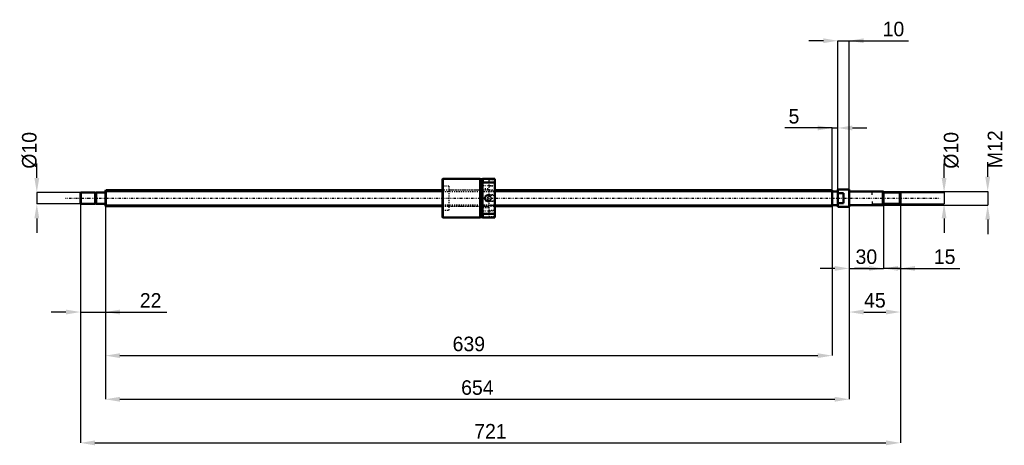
# Model space of a CAD drawing. Header units: millimetres. Extents: x -75 to 790, y -217 to 157.
import ezdxf

# ---------------------------------------------------------------- set-up
doc = ezdxf.new("R2010")
doc.units = ezdxf.units.MM
doc.linetypes.add('Center', pattern=[1.5, 0.45, -0.5, 0.05, -0.5])
doc.linetypes.add('Dashed', pattern=[2, 1, -1])
for name, color, linetype, lineweight in [('2d ConnectionPoints', 7, 'Continuous', 50), ('AM_0', 7, 'Continuous', 50), ('AM_4', 3, 'Continuous', 25), ('AM_5', 3, 'Continuous', 25), ('AM_7', 7, 'Center', 25), ('AM_9', 6, 'Dashed', 25)]:
    doc.layers.add(name, color=color, linetype=linetype, lineweight=lineweight)
doc.dimstyles.new('ISO-25', dxfattribs={"dimtxt": 2.5, "dimasz": 2.5, "dimexe": 1.25, "dimexo": 0.625, "dimtad": 1, "dimtxsty": 'Standard', "dimcen": 2.5, "dimadec": 0, "dimazin": 0, "dimtfac": 1, "dimtmove": 0, "dimatfit": 3, "dimfxl": 0, "dimarcsym": 0})

# ---------------------------------------------------------------- blocks, each defined once
blk = doc.blocks.new('1_BNK_1408_2_5RRG0_721LC5YRR0_Nut_0_in_BNK1408_2_5RRG0_721LC5Y_342_50__0')
at = {"layer": 'AM_0'}
for p, q in [((296.75, 17), (296.5, 16.75)), ((296.5, 16.75), (296.5, -16.75)), ((329.5, 17), (296.75, 17)), ((296.75, 17), (296.75, -17)), ((329.5, 17), (329.5, -17)), ((331.5, 16.7), (329.5, 16.7)), ((331.5, 17), (331.5, -17)), ((342.5, 17), (331.5, 17)), ((331.5, 13.16), (331.75, 13.68)), ((331.75, 17), (331.75, 13.68)), ((331.75, 13.68), (342.25, 13.68)), ((342.25, 17), (342.25, 13.68)), ((342.25, 13.68), (342.5, 13.16)), ((342.5, 17), (342.5, -17)), ((296.5, -16.75), (296.75, -17)), ((296.75, -17), (329.5, -17)), ((329.5, -16.7), (331.5, -16.7)), ((331.75, -13.68), (331.5, -13.16)), ((331.5, -17), (342.5, -17)), ((331.75, -13.68), (331.75, -17)), ((342.25, -13.68), (331.75, -13.68)), ((342.5, -13.16), (342.25, -13.68)), ((342.25, -13.68), (342.25, -17))]:
    blk.add_line(p, q, dxfattribs=at)
at = {"layer": 'AM_5', "linetype": 'Dashed'}
for p, q in [((335.06, 2.46), (336, 3)), ((342.5, 3), (336, 3)), ((336, 3), (336, -3)), ((335.06, -2.46), (336, -3)), ((342.5, -3), (336, -3))]:
    blk.add_line(p, q, dxfattribs=at)
blk.add_arc((336.5, 0), 3, 75, 15, dxfattribs=at)
at = {"layer": 'AM_7'}
for p, q in [((330.95, 11.25), (343.05, 11.25)), ((336.5, -3.15), (336.5, 3.15)), ((330.95, -11.25), (343.05, -11.25))]:
    blk.add_line(p, q, dxfattribs=at)
at = {"layer": 'AM_9'}
for p, q in [((302, 10.5), (296.5, 10.5)), ((302, 10.5), (302, -10.5)), ((337, 14), (331.5, 14)), ((342.5, 16), (337, 16)), ((337, 16), (337, -16)), ((342.5, 10.5), (337, 10.5)), ((337, 7), (302, 7)), ((331.5, 8.5), (337, 8.5)), ((334.17, 2.46), (332.75, 0)), ((332.75, 0), (334.17, -2.46)), ((341.96, 2.46), (334.17, 2.46)), ((334.17, 2.46), (334.17, -2.46)), ((337, 6.5), (342.5, 6.5)), ((342.5, 3), (341.96, 2.46)), ((341.96, 2.46), (341.96, -2.46)), ((302, -7), (337, -7)), ((337, -8.5), (331.5, -8.5)), ((334.17, -2.46), (341.96, -2.46)), ((342.5, -6.5), (337, -6.5)), ((341.96, -2.46), (342.5, -3)), ((296.5, -10.5), (302, -10.5)), ((331.5, -14), (337, -14)), ((337, -10.5), (342.5, -10.5)), ((337, -16), (342.5, -16))]:
    blk.add_line(p, q, dxfattribs=at)
for points in [[(334.17, -0.78), (334.09, -0.48), (334.05, -0.17), (334.05, 0.15), (334.09, 0.47), (334.17, 0.78)], [(334.17, 0.78), (334.25, 0.98), (334.34, 1.18), (334.45, 1.36), (334.58, 1.53), (334.72, 1.69), (334.87, 1.84), (335.04, 1.98), (335.22, 2.1), (335.41, 2.2), (335.6, 2.29), (335.8, 2.36), (336.01, 2.41), (336.22, 2.44), (336.44, 2.46), (336.5, 2.46)], [(336.5, 2.46), (336.71, 2.45), (336.93, 2.42), (337.14, 2.37), (337.34, 2.31), (337.54, 2.23), (337.73, 2.13), (337.91, 2.01), (338.08, 1.88), (338.24, 1.74), (338.38, 1.58), (338.51, 1.41), (338.63, 1.23), (338.73, 1.04), (338.81, 0.84), (338.87, 0.64), (338.92, 0.43), (338.95, 0.21), (338.96, 0), (338.95, -0.21), (338.92, -0.43), (338.87, -0.64), (338.81, -0.84), (338.73, -1.04), (338.63, -1.23), (338.51, -1.41), (338.38, -1.58), (338.24, -1.74), (338.08, -1.88), (337.91, -2.01), (337.73, -2.13), (337.54, -2.23), (337.34, -2.31), (337.14, -2.37), (336.93, -2.42), (336.71, -2.45), (336.5, -2.46)], [(336.5, -2.46), (336.29, -2.45), (336.07, -2.42), (335.86, -2.37), (335.66, -2.31), (335.46, -2.23), (335.27, -2.13), (335.09, -2.01), (334.92, -1.88), (334.76, -1.74), (334.62, -1.58), (334.49, -1.41), (334.37, -1.23), (334.27, -1.04), (334.19, -0.84), (334.17, -0.78)]]:
    blk.add_lwpolyline(points, dxfattribs=at)
blk = doc.blocks.new('2_BNK_1408_2_5RRG0_721LC5Y_Shaft_0_in_BNK1408_2_5RRG0_721LC5Y_342_50__0')
at = {"layer": 'AM_0'}
for p, q in [((-21.5, 5), (-22, 4.5)), ((-22, 4.5), (-22, -4.5)), ((-9.15, 5), (-21.5, 5)), ((-21.5, 5), (-21.5, -5)), ((-9.15, 5), (-9.15, -5)), ((-8, 4.8), (-9.15, 4.8)), ((-0.2, 5), (-8, 5)), ((-8, 5), (-8, -5)), ((0.5, 7), (0, 6.5)), ((0, 6.5), (0, -6.5)), ((296.5, 7), (0.5, 7)), ((0.5, 7), (0.5, -7)), ((639, 7), (342.5, 7)), ((639, 7), (639, -7)), ((644, 6), (639, 6)), ((644, 7.5), (644, -7.5)), ((653.8, 7.5), (644, 7.5)), ((649, 4.5), (644, 4.5)), ((649, 4.5), (649, -4.5)), ((654, 7.3), (653.8, 7.5)), ((653.8, 7.5), (653.8, -7.5)), ((654, 7.3), (654, -7.3)), ((683.5, 6), (654.2, 6)), ((684, 5.5), (683.5, 6)), ((683.5, 6), (683.5, -6)), ((684, 5.5), (684, -5.5)), ((698.5, 5), (684, 5)), ((699, 4.5), (698.5, 5)), ((698.5, 5), (698.5, -5)), ((699, 4.5), (699, -4.5)), ((-22, -4.5), (-21.5, -5)), ((-21.5, -5), (-9.15, -5)), ((-9.15, -4.8), (-8, -4.8)), ((-8, -5), (-0.2, -5)), ((0, -6.5), (0.5, -7)), ((0.5, -7), (296.5, -7)), ((342.5, -7), (639, -7)), ((639, -6), (644, -6)), ((644, -4.5), (649, -4.5)), ((644, -7.5), (653.8, -7.5)), ((653.8, -7.5), (654, -7.3)), ((654.2, -6), (683.5, -6)), ((683.5, -6), (684, -5.5)), ((684, -5), (698.5, -5)), ((698.5, -5), (699, -4.5))]:
    blk.add_line(p, q, dxfattribs=at)
for centre, start, end in [((-0.2, 5.2), 270, 0), ((654.2, 6.2), 180, 270), ((-0.2, -5.2), 360, 90), ((654.2, -6.2), 90, 180)]:
    blk.add_arc(centre, 0.2, start, end, dxfattribs=at)
at = {"layer": 'AM_4'}
for p, q in [((-0.2, 5), (-0.2, -5)), ((654.2, 6), (654.2, -6))]:
    blk.add_line(p, q, dxfattribs=at)
at = {"layer": 'AM_5'}
for p, q in [((0, 5.773), (296.5, 5.773)), ((342.5, 5.773), (639, 5.773)), ((639, 3.5), (639, 5.773)), ((684, 5.3865), (674, 5.3865)), ((674, 3), (674, 5.3865)), ((0, -5.773), (296.5, -5.773)), ((342.5, -5.773), (639, -5.773)), ((639, -3.5), (639, -5.773)), ((674, -3), (674, -5.3865)), ((684, -5.3865), (674, -5.3865))]:
    blk.add_line(p, q, dxfattribs=at)
at = {"layer": 'AM_5', "linetype": 'Dashed'}
for p, q in [((296.5, 5.773), (342.5, 5.773)), ((296.5, -5.773), (342.5, -5.773))]:
    blk.add_line(p, q, dxfattribs=at)
at = {"layer": 'AM_7'}
blk.add_line((-34.95, 0), (733.95, 0), dxfattribs=at)
at = {"layer": 'AM_9'}
for p, q in [((342.5, 7), (296.5, 7)), ((296.5, -7), (342.5, -7))]:
    blk.add_line(p, q, dxfattribs=at)
blk = doc.blocks.new('*D3')
at = {"layer": 'AM_5', "color": 0, "lineweight": -2}
for p, q in [((-22, -4.5), (-22, -100.07)), ((0, -6.5), (0, -100.07)), ((-34.78, -100.07), (-47.56, -100.07)), ((-22, -100.07), (0, -100.07)), ((0, -100.07), (53.92, -100.07)), ((12.78, -100.07), (25.56, -100.07))]:
    blk.add_line(p, q, dxfattribs=at)
at = {"layer": 'AM_5', "color": 0}
for points in [[(-34.78, -102.2), (-34.78, -97.94), (-22, -100.07)], [(12.78, -97.94), (12.78, -102.2), (0, -100.07)]]:
    blk.add_solid(points, dxfattribs=at)
at = {"layer": 'Defpoints', "color": 0}
for p in [(-22, -4.5), (0, -6.5), (0, -100.07)]:
    blk.add_point(p, dxfattribs=at)
at = {"layer": 'AM_5', "color": 0, "insert": (39.74, -89.85), "char_height": 12.78, "attachment_point": 5}
blk.add_mtext('22', dxfattribs=at)
blk = doc.blocks.new('*D4')
at = {"layer": 'AM_5', "color": 0, "lineweight": -2}
for p, q in [((684, -5.5), (684, -61.73)), ((699, -4.5), (699, -61.73)), ((671.22, -61.73), (658.44, -61.73)), ((699, -61.73), (684, -61.73)), ((699, -61.73), (751.09, -61.73)), ((711.78, -61.73), (724.56, -61.73))]:
    blk.add_line(p, q, dxfattribs=at)
at = {"layer": 'AM_5', "color": 0}
for points in [[(671.22, -63.86), (671.22, -59.6), (684, -61.73)], [(711.78, -59.6), (711.78, -63.86), (699, -61.73)]]:
    blk.add_solid(points, dxfattribs=at)
at = {"layer": 'Defpoints', "color": 0}
for p in [(684, -5.5), (699, -4.5), (684, -61.73)]:
    blk.add_point(p, dxfattribs=at)
at = {"layer": 'AM_5', "color": 0, "insert": (737.83, -51.51), "char_height": 12.78, "attachment_point": 5}
blk.add_mtext('15', dxfattribs=at)
blk = doc.blocks.new('*D5')
at = {"layer": 'AM_5', "color": 0, "lineweight": -2}
for p, q in [((654, -7.3), (654, -61.73)), ((684, -5.5), (684, -61.73)), ((641.22, -61.73), (628.44, -61.73)), ((654, -61.73), (684, -61.73)), ((696.78, -61.73), (709.56, -61.73))]:
    blk.add_line(p, q, dxfattribs=at)
at = {"layer": 'AM_5', "color": 0}
for points in [[(641.22, -63.86), (641.22, -59.6), (654, -61.73)], [(696.78, -59.6), (696.78, -63.86), (684, -61.73)]]:
    blk.add_solid(points, dxfattribs=at)
at = {"layer": 'Defpoints', "color": 0}
for p in [(654, -7.3), (684, -5.5), (684, -61.73)]:
    blk.add_point(p, dxfattribs=at)
at = {"layer": 'AM_5', "color": 0, "insert": (669, -51.506), "char_height": 12.78, "attachment_point": 5}
blk.add_mtext('30', dxfattribs=at)
blk = doc.blocks.new('*D6')
at = {"layer": 'AM_5', "color": 0, "lineweight": -2}
for p, q in [((654, -7.3), (654, -100.07)), ((699, -4.5), (699, -100.07)), ((666.78, -100.07), (686.22, -100.07))]:
    blk.add_line(p, q, dxfattribs=at)
at = {"layer": 'AM_5', "color": 0}
for points in [[(666.78, -97.94), (666.78, -102.2), (654, -100.07)], [(686.22, -102.2), (686.22, -97.94), (699, -100.07)]]:
    blk.add_solid(points, dxfattribs=at)
at = {"layer": 'Defpoints', "color": 0}
for p in [(654, -7.3), (699, -4.5), (699, -100.07)]:
    blk.add_point(p, dxfattribs=at)
at = {"layer": 'AM_5', "color": 0, "insert": (676.5, -89.846), "char_height": 12.78, "attachment_point": 5}
blk.add_mtext('45', dxfattribs=at)
blk = doc.blocks.new('*D7')
at = {"layer": 'AM_5', "color": 0, "lineweight": -2}
for p, q in [((631.22, 138.41), (618.44, 138.41)), ((644, -7.5), (644, 138.41)), ((644, 138.41), (654, 138.41)), ((654, -7.3), (654, 138.41)), ((654, 138.41), (706.09, 138.41)), ((666.78, 138.41), (679.56, 138.41))]:
    blk.add_line(p, q, dxfattribs=at)
at = {"layer": 'AM_5', "color": 0}
for points in [[(631.22, 136.28), (631.22, 140.54), (644, 138.41)], [(666.78, 140.54), (666.78, 136.28), (654, 138.41)]]:
    blk.add_solid(points, dxfattribs=at)
at = {"layer": 'Defpoints', "color": 0}
for p in [(654, 138.41), (644, -7.5), (654, -7.3)]:
    blk.add_point(p, dxfattribs=at)
at = {"layer": 'AM_5', "color": 0, "insert": (692.83, 148.63), "char_height": 12.78, "attachment_point": 5}
blk.add_mtext('10', dxfattribs=at)
blk = doc.blocks.new('*D8')
at = {"layer": 'AM_5', "color": 0, "lineweight": -2}
for p, q in [((639, 61.73), (597.252, 61.73)), ((626.22, 61.73), (613.44, 61.73)), ((639, -5.773), (639, 61.73)), ((639, 61.73), (644, 61.73)), ((644, -7.5), (644, 61.73)), ((656.78, 61.73), (669.56, 61.73))]:
    blk.add_line(p, q, dxfattribs=at)
at = {"layer": 'AM_5', "color": 0}
for points in [[(626.22, 59.6), (626.22, 63.86), (639, 61.73)], [(656.78, 63.86), (656.78, 59.6), (644, 61.73)]]:
    blk.add_solid(points, dxfattribs=at)
at = {"layer": 'Defpoints', "color": 0}
for p in [(644, 61.73), (639, -5.773), (644, -7.5)]:
    blk.add_point(p, dxfattribs=at)
at = {"layer": 'AM_5', "color": 0, "insert": (605.346, 71.954), "char_height": 12.78, "attachment_point": 5}
blk.add_mtext('5', dxfattribs=at)
blk = doc.blocks.new('*D9')
at = {"layer": 'AM_5', "color": 0, "lineweight": -2}
for p, q in [((0, -6.5), (0, -138.41)), ((639, -5.773), (639, -138.41)), ((12.78, -138.41), (626.22, -138.41))]:
    blk.add_line(p, q, dxfattribs=at)
at = {"layer": 'AM_5', "color": 0}
for points in [[(12.78, -136.28), (12.78, -140.54), (0, -138.41)], [(626.22, -140.54), (626.22, -136.28), (639, -138.41)]]:
    blk.add_solid(points, dxfattribs=at)
at = {"layer": 'Defpoints', "color": 0}
for p in [(0, -6.5), (639, -5.773), (639, -138.41)]:
    blk.add_point(p, dxfattribs=at)
at = {"layer": 'AM_5', "color": 0, "insert": (319.5, -128.186), "char_height": 12.78, "attachment_point": 5}
blk.add_mtext('639', dxfattribs=at)
blk = doc.blocks.new('*D10')
at = {"layer": 'AM_5', "color": 0, "lineweight": -2}
for p, q in [((0, -6.5), (0, -176.75)), ((654, -7.3), (654, -176.75)), ((12.78, -176.75), (641.22, -176.75))]:
    blk.add_line(p, q, dxfattribs=at)
at = {"layer": 'AM_5', "color": 0}
for points in [[(12.78, -174.62), (12.78, -178.88), (0, -176.75)], [(641.22, -178.88), (641.22, -174.62), (654, -176.75)]]:
    blk.add_solid(points, dxfattribs=at)
at = {"layer": 'Defpoints', "color": 0}
for p in [(0, -6.5), (654, -7.3), (654, -176.75)]:
    blk.add_point(p, dxfattribs=at)
at = {"layer": 'AM_5', "color": 0, "insert": (327, -166.526), "char_height": 12.78, "attachment_point": 5}
blk.add_mtext('654', dxfattribs=at)
blk = doc.blocks.new('*D11')
at = {"layer": 'AM_5', "color": 0, "lineweight": -2}
for p, q in [((-22, -4.5), (-22, -215.09)), ((699, -4.5), (699, -215.09)), ((-9.22, -215.09), (686.22, -215.09))]:
    blk.add_line(p, q, dxfattribs=at)
at = {"layer": 'AM_5', "color": 0}
for points in [[(-9.22, -212.96), (-9.22, -217.22), (-22, -215.09)], [(686.22, -217.22), (686.22, -212.96), (699, -215.09)]]:
    blk.add_solid(points, dxfattribs=at)
at = {"layer": 'Defpoints', "color": 0}
for p in [(-22, -4.5), (699, -4.5), (699, -215.09)]:
    blk.add_point(p, dxfattribs=at)
at = {"layer": 'AM_5', "color": 0, "insert": (338.5, -204.866), "char_height": 12.78, "attachment_point": 5}
blk.add_mtext('721', dxfattribs=at)
blk = doc.blocks.new('*D12')
at = {"layer": 'AM_5', "color": 0, "lineweight": -2}
for p, q in [((-60.34, 17.78), (-60.34, 30.56)), ((-21.5, 5), (-60.34, 5)), ((-60.34, 5), (-60.34, -5)), ((-21.5, -5), (-60.34, -5)), ((-60.34, -17.78), (-60.34, -30.56))]:
    blk.add_line(p, q, dxfattribs=at)
at = {"layer": 'AM_5', "color": 0}
for points in [[(-62.47, 17.78), (-58.21, 17.78), (-60.34, 5)], [(-58.21, -17.78), (-62.47, -17.78), (-60.34, -5)]]:
    blk.add_solid(points, dxfattribs=at)
at = {"layer": 'Defpoints', "color": 0}
for p in [(-21.5, 5), (-60.34, -5), (-21.5, -5)]:
    blk.add_point(p, dxfattribs=at)
at = {"layer": 'AM_5', "color": 0, "insert": (-66.73, 42.062), "char_height": 12.78, "attachment_point": 5, "rotation": 90}
blk.add_mtext('Ø10', dxfattribs=at)
blk = doc.blocks.new('*D13')
at = {"layer": 'AM_5', "color": 0, "lineweight": -2}
for p, q in [((737.34, 17.78), (737.34, 30.56)), ((698.5, 5), (737.34, 5)), ((737.34, 5), (737.34, -5)), ((698.5, -5), (737.34, -5)), ((737.34, -17.78), (737.34, -30.56))]:
    blk.add_line(p, q, dxfattribs=at)
at = {"layer": 'AM_5', "color": 0}
for points in [[(735.21, 17.78), (739.47, 17.78), (737.34, 5)], [(739.47, -17.78), (735.21, -17.78), (737.34, -5)]]:
    blk.add_solid(points, dxfattribs=at)
at = {"layer": 'Defpoints', "color": 0}
for p in [(698.5, 5), (698.5, -5), (737.34, -5)]:
    blk.add_point(p, dxfattribs=at)
at = {"layer": 'AM_5', "color": 0, "insert": (743.73, 42.062), "char_height": 12.78, "attachment_point": 5, "rotation": 90}
blk.add_mtext('Ø10', dxfattribs=at)
blk = doc.blocks.new('*D14')
at = {"layer": 'AM_5', "color": 0, "lineweight": -2}
for p, q in [((775.68, 18.78), (775.68, 31.56)), ((683.5, 6), (775.68, 6)), ((775.68, 6), (775.68, -6)), ((683.5, -6), (775.68, -6)), ((775.68, -18.78), (775.68, -31.56))]:
    blk.add_line(p, q, dxfattribs=at)
at = {"layer": 'AM_5', "color": 0}
for points in [[(773.55, 18.78), (777.81, 18.78), (775.68, 6)], [(777.81, -18.78), (773.55, -18.78), (775.68, -6)]]:
    blk.add_solid(points, dxfattribs=at)
at = {"layer": 'Defpoints', "color": 0}
for p in [(683.5, 6), (683.5, -6), (775.68, -6)]:
    blk.add_point(p, dxfattribs=at)
at = {"layer": 'AM_5', "color": 0, "insert": (782.07, 43.062), "char_height": 12.78, "attachment_point": 5, "rotation": 90}
blk.add_mtext('M12', dxfattribs=at)

msp = doc.modelspace()

# ---------------------------------------------------------------- linework, layer by layer
at = {"layer": '2d ConnectionPoints'}
for p in [(0, 0), (649, 0)]:
    msp.add_point(p, dxfattribs=at)

# ---------------------------------------------------------------- block references
for name in ['1_BNK_1408_2_5RRG0_721LC5YRR0_Nut_0_in_BNK1408_2_5RRG0_721LC5Y_342_50__0', '2_BNK_1408_2_5RRG0_721LC5Y_Shaft_0_in_BNK1408_2_5RRG0_721LC5Y_342_50__0']:
    msp.add_blockref(name, (0, 0))

# ---------------------------------------------------------------- dimensions: what is measured, and where the dimension line sits
at = {"layer": 'AM_5'}
for base, p1, p2, text, picture, middle in [((654, 138.41), (644, -7.5), (654, -7.3), '10', '*D7', (692.827, 138.41)), ((644, 61.73), (639, -5.773), (644, -7.5), '5', '*D8', (605.346, 61.73)), ((0, -100.07), (-22, -4.5), (0, -6.5), '22', '*D3', (39.74, -100.07)), ((699, -215.09), (-22, -4.5), (699, -4.5), '721', '*D11', (338.5, -215.09)), ((639, -138.41), (0, -6.5), (639, -5.773), '639', '*D9', (319.5, -138.41)), ((654, -176.75), (0, -6.5), (654, -7.3), '654', '*D10', (327, -176.75)), ((684, -61.73), (654, -7.3), (684, -5.5), '30', '*D5', (669, -61.73)), ((699, -100.07), (654, -7.3), (699, -4.5), '45', '*D6', (676.5, -100.07)), ((684, -61.73), (699, -4.5), (684, -5.5), '15', '*D4', (737.827, -61.73))]:
    dim = msp.add_linear_dim(base=base, p1=p1, p2=p2, text=text, dimstyle='ISO-25', override={"dimtxt": 12.78, "dimasz": 12.78, "dimexe": 0, "dimexo": 0, "dimgap": 3.834}, dxfattribs=at)
    dim.commit()
    dim.dimension.update_dxf_attribs({"geometry": picture, "text_midpoint": middle, "dimtype": 160})
for base, p1, p2, text, picture, middle in [((775.68, -6), (683.5, 6), (683.5, -6), 'M12', '*D14', (782.07, 43.062)), ((-60.34, -5), (-21.5, 5), (-21.5, -5), 'Ø10', '*D12', (-66.73, 42.062)), ((737.34, -5), (698.5, 5), (698.5, -5), 'Ø10', '*D13', (743.73, 42.062))]:
    dim = msp.add_linear_dim(base=base, p1=p1, p2=p2, angle=90, text=text, dimstyle='ISO-25', override={"dimtxt": 12.78, "dimasz": 12.78, "dimexe": 0, "dimexo": 0, "dimgap": 3.834}, dxfattribs=at)
    dim.commit()
    dim.dimension.update_dxf_attribs({"geometry": picture, "text_midpoint": middle, "dimtype": 160, "text_rotation": 90})

doc.saveas('drawing.dxf')
